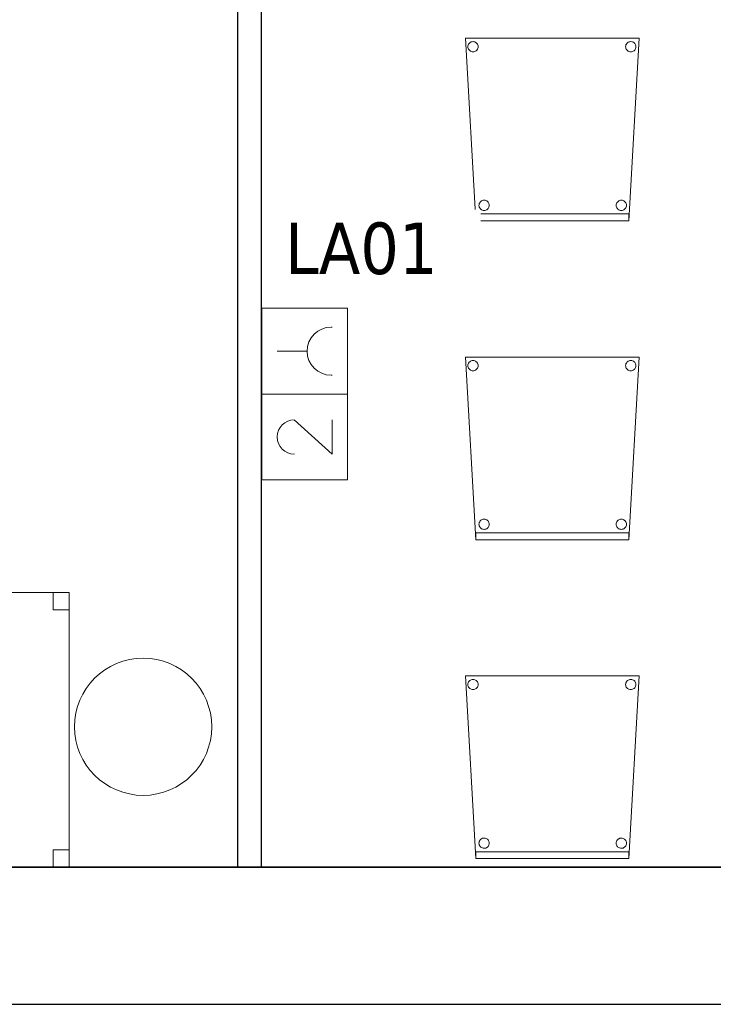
# Model space of a CAD drawing. Header units: metres. Extents: x 391.1 to 427.5, y 12.8 to 28.4.
# Tile 177 of 195: x 415.8 to 417.8, y 12.8 to 15.7. Entities that reach past the tile are written whole.
import ezdxf

# ---------------------------------------------------------------- set-up
doc = ezdxf.new("R2010")
doc.units = ezdxf.units.M
doc.layers.add('01_SUELOS', color=7, linetype='Continuous', lineweight=25, true_color=0x007f00)
for name, color, linetype, lineweight in [('02_MOBILIARIO', 7, 'Continuous', 18), ('A-COLS-____-MCUT', 7, 'Continuous', 18), ('A-COLS-____-OTLN', 7, 'Continuous', 18), ('A-DETL-____-MBND', 7, 'Continuous', 18), ('A-WALL-____-MCUT', 7, 'Continuous', 25), ('A-WALL-____-OTLN', 7, 'Continuous', 25), ('E-ELEC-FIXT-IDEN', 7, 'Continuous', 30)]:
    doc.layers.add(name, color=color, linetype=linetype, lineweight=lineweight)
doc.styles.add('Tahoma_3', font='tahoma.ttf', dxfattribs={"height": 0.15})

# ---------------------------------------------------------------- blocks, each defined once
blk = doc.blocks.new('Family - Pilar PA-152372-03_ELEC_P0A')
at = {"layer": 'A-COLS-____-MCUT', "color": 253, "true_color": 0xaaaaaa}
for start, end in [(360, 180), (180, 360)]:
    blk.add_arc((0.2, 0.2), 0.2, start, end, dxfattribs=at)
at = {"layer": 'A-COLS-____-OTLN', "color": 253, "true_color": 0xaaaaaa}
for start, end in [(360, 180), (180, 360)]:
    blk.add_arc((0.2, 0.2), 0.2, start, end, dxfattribs=at)
blk = doc.blocks.new('Family - Evans PA-152414-03_ELEC_P0A')
at = {"layer": 'A-WALL-____-MCUT', "color": 253, "true_color": 0xaaaaaa}
for p, q in [((10.9592, 0.07), (5.9826, 0.07)), ((10.9592, 0), (10.9592, 0.07)), ((5.9826, 0), (10.9592, 0))]:
    blk.add_line(p, q, dxfattribs=at)
at = {"layer": 'A-WALL-____-OTLN', "color": 253, "true_color": 0xaaaaaa}
for p, q in [((10.9592, 0.07), (0, 0.07)), ((10.9592, 0), (10.9592, 0.07)), ((0, 0), (10.9592, 0))]:
    blk.add_line(p, q, dxfattribs=at)
at = {"layer": 'A-WALL-____-OTLN', "color": 253, "lineweight": 18, "true_color": 0xaaaaaa}
blk.add_line((-0.0371, 0), (10.9592, 0), dxfattribs=at)
blk = doc.blocks.new('Family - Cadira confident_PA-152434-03_ELEC_P0A')
at = {"layer": 'A-DETL-____-MBND', "color": 253, "true_color": 0xaaaaaa}
for p, q in [((0.03, 0), (0, 0.5326)), ((0, 0.5326), (0.5065, 0.5326)), ((0.5065, 0.5326), (0, 0.5326)), ((0, 0.5326), (0.03, 0)), ((0.0094, 0.515), (0.0109, 0.5172)), ((0.0109, 0.5172), (0.0094, 0.515)), ((0.0109, 0.5172), (0.0127, 0.519)), ((0.0127, 0.519), (0.0109, 0.5172)), ((0.0127, 0.519), (0.0149, 0.5205)), ((0.0149, 0.5205), (0.0127, 0.519)), ((0.0149, 0.5205), (0.0172, 0.5216)), ((0.0172, 0.5216), (0.0149, 0.5205)), ((0.0172, 0.5216), (0.0198, 0.5222)), ((0.0198, 0.5222), (0.0172, 0.5216)), ((0.0198, 0.5222), (0.0224, 0.5224)), ((0.0224, 0.5224), (0.0198, 0.5222)), ((0.0224, 0.5224), (0.0249, 0.5222)), ((0.0249, 0.5222), (0.0224, 0.5224)), ((0.0249, 0.5222), (0.0275, 0.5215)), ((0.0275, 0.5215), (0.0249, 0.5222)), ((0.0275, 0.5215), (0.0298, 0.5204)), ((0.0298, 0.5204), (0.0275, 0.5215)), ((0.0298, 0.5204), (0.0319, 0.5189)), ((0.0319, 0.5189), (0.0298, 0.5204)), ((0.0319, 0.5189), (0.0338, 0.5171)), ((0.0338, 0.5171), (0.0319, 0.5189)), ((0.0338, 0.5171), (0.0353, 0.5149)), ((0.0353, 0.5149), (0.0338, 0.5171)), ((0.4694, 0.515), (0.4709, 0.5172)), ((0.4709, 0.5172), (0.4694, 0.515)), ((0.4709, 0.5172), (0.4727, 0.519)), ((0.4727, 0.519), (0.4709, 0.5172)), ((0.4727, 0.519), (0.4749, 0.5205)), ((0.4749, 0.5205), (0.4727, 0.519)), ((0.4749, 0.5205), (0.4772, 0.5216)), ((0.4772, 0.5216), (0.4749, 0.5205)), ((0.5065, 0.5326), (0.4765, 0)), ((0.4765, 0), (0.5065, 0.5326)), ((0.4772, 0.5216), (0.4798, 0.5222)), ((0.4798, 0.5222), (0.4772, 0.5216)), ((0.4798, 0.5222), (0.4824, 0.5224)), ((0.4824, 0.5224), (0.4798, 0.5222)), ((0.4824, 0.5224), (0.4849, 0.5222)), ((0.4849, 0.5222), (0.4824, 0.5224)), ((0.4849, 0.5222), (0.4875, 0.5215)), ((0.4875, 0.5215), (0.4849, 0.5222)), ((0.4875, 0.5215), (0.4898, 0.5204)), ((0.4898, 0.5204), (0.4875, 0.5215)), ((0.4898, 0.5204), (0.4919, 0.5189)), ((0.4919, 0.5189), (0.4898, 0.5204)), ((0.4919, 0.5189), (0.4938, 0.5171)), ((0.4938, 0.5171), (0.4919, 0.5189)), ((0.4938, 0.5171), (0.4953, 0.5149)), ((0.4953, 0.5149), (0.4938, 0.5171)), ((0.0074, 0.5076), (0.0076, 0.5102)), ((0.0076, 0.5102), (0.0074, 0.5076)), ((0.0076, 0.505), (0.0074, 0.5076)), ((0.0074, 0.5076), (0.0076, 0.505)), ((0.0076, 0.5102), (0.0083, 0.5127)), ((0.0083, 0.5127), (0.0076, 0.5102)), ((0.0082, 0.5025), (0.0076, 0.505)), ((0.0076, 0.505), (0.0082, 0.5025)), ((0.0093, 0.5001), (0.0082, 0.5025)), ((0.0082, 0.5025), (0.0093, 0.5001)), ((0.0083, 0.5127), (0.0094, 0.515)), ((0.0094, 0.515), (0.0083, 0.5127)), ((0.0108, 0.498), (0.0093, 0.5001)), ((0.0093, 0.5001), (0.0108, 0.498)), ((0.0126, 0.4961), (0.0108, 0.498)), ((0.0108, 0.498), (0.0126, 0.4961)), ((0.0148, 0.4946), (0.0126, 0.4961)), ((0.0126, 0.4961), (0.0148, 0.4946)), ((0.0171, 0.4935), (0.0148, 0.4946)), ((0.0148, 0.4946), (0.0171, 0.4935)), ((0.0196, 0.4928), (0.0171, 0.4935)), ((0.0171, 0.4935), (0.0196, 0.4928)), ((0.0222, 0.4926), (0.0196, 0.4928)), ((0.0196, 0.4928), (0.0222, 0.4926)), ((0.0248, 0.4928), (0.0222, 0.4926)), ((0.0222, 0.4926), (0.0248, 0.4928)), ((0.0273, 0.4935), (0.0248, 0.4928)), ((0.0248, 0.4928), (0.0273, 0.4935)), ((0.0297, 0.4945), (0.0273, 0.4935)), ((0.0273, 0.4935), (0.0297, 0.4945)), ((0.0318, 0.496), (0.0297, 0.4945)), ((0.0297, 0.4945), (0.0318, 0.496)), ((0.0337, 0.4979), (0.0318, 0.496)), ((0.0318, 0.496), (0.0337, 0.4979)), ((0.0352, 0.5), (0.0337, 0.4979)), ((0.0337, 0.4979), (0.0352, 0.5)), ((0.0363, 0.5023), (0.0352, 0.5)), ((0.0352, 0.5), (0.0363, 0.5023)), ((0.0353, 0.5149), (0.0363, 0.5126)), ((0.0363, 0.5126), (0.0353, 0.5149)), ((0.0363, 0.5126), (0.037, 0.51)), ((0.037, 0.51), (0.0363, 0.5126)), ((0.037, 0.5049), (0.0363, 0.5023)), ((0.0363, 0.5023), (0.037, 0.5049)), ((0.037, 0.51), (0.0372, 0.5074)), ((0.0372, 0.5074), (0.037, 0.51)), ((0.0372, 0.5074), (0.037, 0.5049)), ((0.037, 0.5049), (0.0372, 0.5074)), ((0.4674, 0.5076), (0.4676, 0.5102)), ((0.4676, 0.5102), (0.4674, 0.5076)), ((0.4676, 0.505), (0.4674, 0.5076)), ((0.4674, 0.5076), (0.4676, 0.505)), ((0.4676, 0.5102), (0.4683, 0.5127)), ((0.4683, 0.5127), (0.4676, 0.5102)), ((0.4682, 0.5025), (0.4676, 0.505)), ((0.4676, 0.505), (0.4682, 0.5025)), ((0.4693, 0.5001), (0.4682, 0.5025)), ((0.4682, 0.5025), (0.4693, 0.5001)), ((0.4683, 0.5127), (0.4694, 0.515)), ((0.4694, 0.515), (0.4683, 0.5127)), ((0.4708, 0.498), (0.4693, 0.5001)), ((0.4693, 0.5001), (0.4708, 0.498)), ((0.4726, 0.4961), (0.4708, 0.498)), ((0.4708, 0.498), (0.4726, 0.4961)), ((0.4748, 0.4946), (0.4726, 0.4961)), ((0.4726, 0.4961), (0.4748, 0.4946)), ((0.4771, 0.4935), (0.4748, 0.4946)), ((0.4748, 0.4946), (0.4771, 0.4935)), ((0.4796, 0.4928), (0.4771, 0.4935)), ((0.4771, 0.4935), (0.4796, 0.4928)), ((0.4822, 0.4926), (0.4796, 0.4928)), ((0.4796, 0.4928), (0.4822, 0.4926)), ((0.4848, 0.4928), (0.4822, 0.4926)), ((0.4822, 0.4926), (0.4848, 0.4928)), ((0.4873, 0.4935), (0.4848, 0.4928)), ((0.4848, 0.4928), (0.4873, 0.4935)), ((0.4897, 0.4945), (0.4873, 0.4935)), ((0.4873, 0.4935), (0.4897, 0.4945)), ((0.4918, 0.496), (0.4897, 0.4945)), ((0.4897, 0.4945), (0.4918, 0.496)), ((0.4937, 0.4979), (0.4918, 0.496)), ((0.4918, 0.496), (0.4937, 0.4979)), ((0.4952, 0.5), (0.4937, 0.4979)), ((0.4937, 0.4979), (0.4952, 0.5)), ((0.4963, 0.5023), (0.4952, 0.5)), ((0.4952, 0.5), (0.4963, 0.5023)), ((0.4953, 0.5149), (0.4963, 0.5126)), ((0.4963, 0.5126), (0.4953, 0.5149)), ((0.4963, 0.5126), (0.497, 0.51)), ((0.497, 0.51), (0.4963, 0.5126)), ((0.497, 0.5049), (0.4963, 0.5023)), ((0.4963, 0.5023), (0.497, 0.5049)), ((0.497, 0.51), (0.4972, 0.5074)), ((0.4972, 0.5074), (0.497, 0.51)), ((0.4972, 0.5074), (0.497, 0.5049)), ((0.497, 0.5049), (0.4972, 0.5074)), ((0.0451, 0.0566), (0.0472, 0.0581)), ((0.0472, 0.0581), (0.0451, 0.0566)), ((0.0472, 0.0581), (0.0496, 0.0592)), ((0.0496, 0.0592), (0.0472, 0.0581)), ((0.0496, 0.0592), (0.0521, 0.0598)), ((0.0521, 0.0598), (0.0496, 0.0592)), ((0.0521, 0.0598), (0.0547, 0.06)), ((0.0547, 0.06), (0.0521, 0.0598)), ((0.0547, 0.06), (0.0573, 0.0598)), ((0.0573, 0.0598), (0.0547, 0.06)), ((0.0573, 0.0598), (0.0598, 0.0591)), ((0.0598, 0.0591), (0.0573, 0.0598)), ((0.0598, 0.0591), (0.0622, 0.058)), ((0.0622, 0.058), (0.0598, 0.0591)), ((0.0622, 0.058), (0.0643, 0.0565)), ((0.0643, 0.0565), (0.0622, 0.058)), ((0.4451, 0.0566), (0.4472, 0.0581)), ((0.4472, 0.0581), (0.4451, 0.0566)), ((0.4472, 0.0581), (0.4496, 0.0592)), ((0.4496, 0.0592), (0.4472, 0.0581)), ((0.4496, 0.0592), (0.4521, 0.0598)), ((0.4521, 0.0598), (0.4496, 0.0592)), ((0.4521, 0.0598), (0.4547, 0.06)), ((0.4547, 0.06), (0.4521, 0.0598)), ((0.4547, 0.06), (0.4573, 0.0598)), ((0.4573, 0.0598), (0.4547, 0.06)), ((0.4573, 0.0598), (0.4598, 0.0591)), ((0.4598, 0.0591), (0.4573, 0.0598)), ((0.4598, 0.0591), (0.4622, 0.058)), ((0.4622, 0.058), (0.4598, 0.0591)), ((0.4622, 0.058), (0.4643, 0.0565)), ((0.4643, 0.0565), (0.4622, 0.058)), ((0.0397, 0.0452), (0.04, 0.0478)), ((0.04, 0.0478), (0.0397, 0.0452)), ((0.0399, 0.0426), (0.0397, 0.0452)), ((0.0397, 0.0452), (0.0399, 0.0426)), ((0.0406, 0.0401), (0.0399, 0.0426)), ((0.0399, 0.0426), (0.0406, 0.0401)), ((0.04, 0.0478), (0.0406, 0.0503)), ((0.0406, 0.0503), (0.04, 0.0478)), ((0.0406, 0.0503), (0.0417, 0.0526)), ((0.0417, 0.0526), (0.0406, 0.0503)), ((0.0417, 0.0377), (0.0406, 0.0401)), ((0.0406, 0.0401), (0.0417, 0.0377)), ((0.0417, 0.0526), (0.0432, 0.0548)), ((0.0432, 0.0548), (0.0417, 0.0526)), ((0.0432, 0.0356), (0.0417, 0.0377)), ((0.0417, 0.0377), (0.0432, 0.0356)), ((0.0432, 0.0548), (0.0451, 0.0566)), ((0.0451, 0.0566), (0.0432, 0.0548)), ((0.045, 0.0337), (0.0432, 0.0356)), ((0.0432, 0.0356), (0.045, 0.0337)), ((0.0471, 0.0322), (0.045, 0.0337)), ((0.045, 0.0337), (0.0471, 0.0322)), ((0.0495, 0.0311), (0.0471, 0.0322)), ((0.0471, 0.0322), (0.0495, 0.0311)), ((0.052, 0.0304), (0.0495, 0.0311)), ((0.0495, 0.0311), (0.052, 0.0304)), ((0.0546, 0.0302), (0.052, 0.0304)), ((0.052, 0.0304), (0.0546, 0.0302)), ((0.0572, 0.0304), (0.0546, 0.0302)), ((0.0546, 0.0302), (0.0572, 0.0304)), ((0.0597, 0.031), (0.0572, 0.0304)), ((0.0572, 0.0304), (0.0597, 0.031)), ((0.0621, 0.0321), (0.0597, 0.031)), ((0.0597, 0.031), (0.0621, 0.0321)), ((0.0642, 0.0336), (0.0621, 0.0321)), ((0.0621, 0.0321), (0.0642, 0.0336)), ((0.0661, 0.0355), (0.0642, 0.0336)), ((0.0642, 0.0336), (0.0661, 0.0355)), ((0.0643, 0.0565), (0.0661, 0.0547)), ((0.0661, 0.0547), (0.0643, 0.0565)), ((0.0661, 0.0547), (0.0676, 0.0525)), ((0.0676, 0.0525), (0.0661, 0.0547)), ((0.0676, 0.0376), (0.0661, 0.0355)), ((0.0661, 0.0355), (0.0676, 0.0376)), ((0.0676, 0.0525), (0.0687, 0.0502)), ((0.0687, 0.0502), (0.0676, 0.0525)), ((0.0687, 0.0399), (0.0676, 0.0376)), ((0.0676, 0.0376), (0.0687, 0.0399)), ((0.0687, 0.0502), (0.0694, 0.0476)), ((0.0694, 0.0476), (0.0687, 0.0502)), ((0.0694, 0.0424), (0.0687, 0.0399)), ((0.0687, 0.0399), (0.0694, 0.0424)), ((0.0694, 0.0476), (0.0696, 0.045)), ((0.0696, 0.045), (0.0694, 0.0476)), ((0.0696, 0.045), (0.0694, 0.0424)), ((0.0694, 0.0424), (0.0696, 0.045)), ((0.4397, 0.0452), (0.44, 0.0478)), ((0.44, 0.0478), (0.4397, 0.0452)), ((0.4399, 0.0426), (0.4397, 0.0452)), ((0.4397, 0.0452), (0.4399, 0.0426)), ((0.4406, 0.0401), (0.4399, 0.0426)), ((0.4399, 0.0426), (0.4406, 0.0401)), ((0.44, 0.0478), (0.4406, 0.0503)), ((0.4406, 0.0503), (0.44, 0.0478)), ((0.4406, 0.0503), (0.4417, 0.0526)), ((0.4417, 0.0526), (0.4406, 0.0503)), ((0.4417, 0.0377), (0.4406, 0.0401)), ((0.4406, 0.0401), (0.4417, 0.0377)), ((0.4417, 0.0526), (0.4432, 0.0548)), ((0.4432, 0.0548), (0.4417, 0.0526)), ((0.4432, 0.0356), (0.4417, 0.0377)), ((0.4417, 0.0377), (0.4432, 0.0356)), ((0.4432, 0.0548), (0.4451, 0.0566)), ((0.4451, 0.0566), (0.4432, 0.0548)), ((0.445, 0.0337), (0.4432, 0.0356)), ((0.4432, 0.0356), (0.445, 0.0337)), ((0.4471, 0.0322), (0.445, 0.0337)), ((0.445, 0.0337), (0.4471, 0.0322)), ((0.4495, 0.0311), (0.4471, 0.0322)), ((0.4471, 0.0322), (0.4495, 0.0311)), ((0.452, 0.0304), (0.4495, 0.0311)), ((0.4495, 0.0311), (0.452, 0.0304)), ((0.4546, 0.0302), (0.452, 0.0304)), ((0.452, 0.0304), (0.4546, 0.0302)), ((0.4572, 0.0304), (0.4546, 0.0302)), ((0.4546, 0.0302), (0.4572, 0.0304)), ((0.4597, 0.031), (0.4572, 0.0304)), ((0.4572, 0.0304), (0.4597, 0.031)), ((0.4621, 0.0321), (0.4597, 0.031)), ((0.4597, 0.031), (0.4621, 0.0321)), ((0.4642, 0.0336), (0.4621, 0.0321)), ((0.4621, 0.0321), (0.4642, 0.0336)), ((0.4661, 0.0355), (0.4642, 0.0336)), ((0.4642, 0.0336), (0.4661, 0.0355)), ((0.4643, 0.0565), (0.4661, 0.0547)), ((0.4661, 0.0547), (0.4643, 0.0565)), ((0.4661, 0.0547), (0.4676, 0.0525)), ((0.4676, 0.0525), (0.4661, 0.0547)), ((0.4676, 0.0376), (0.4661, 0.0355)), ((0.4661, 0.0355), (0.4676, 0.0376)), ((0.4676, 0.0525), (0.4687, 0.0502)), ((0.4687, 0.0502), (0.4676, 0.0525)), ((0.4687, 0.0399), (0.4676, 0.0376)), ((0.4676, 0.0376), (0.4687, 0.0399)), ((0.4687, 0.0502), (0.4694, 0.0476)), ((0.4694, 0.0476), (0.4687, 0.0502)), ((0.4694, 0.0424), (0.4687, 0.0399)), ((0.4687, 0.0399), (0.4694, 0.0424)), ((0.4694, 0.0476), (0.4696, 0.045)), ((0.4696, 0.045), (0.4694, 0.0476)), ((0.4696, 0.045), (0.4694, 0.0424)), ((0.4694, 0.0424), (0.4696, 0.045)), ((0.03, 0), (0.03, 0.02)), ((0.03, 0.02), (0.4765, 0.02)), ((0.4765, 0.02), (0.03, 0.02)), ((0.03, 0.02), (0.03, 0)), ((0.4765, 0), (0.03, 0)), ((0.03, 0), (0.4765, 0)), ((0.03, 0), (0.4765, 0)), ((0.4765, 0.02), (0.4765, 0)), ((0.4765, 0), (0.4765, 0.02)), ((0.4765, 0), (0.03, 0))]:
    blk.add_line(p, q, dxfattribs=at)
blk = doc.blocks.new('Family - Cadira confident_PA-152448-03_ELEC_P0A')
at = {"layer": 'A-DETL-____-MBND', "color": 253, "true_color": 0xaaaaaa}
for p, q in [((0.03, 0), (0, 0.5326)), ((0, 0.5326), (0.5065, 0.5326)), ((0.5065, 0.5326), (0, 0.5326)), ((0, 0.5326), (0.03, 0)), ((0.0094, 0.515), (0.0109, 0.5172)), ((0.0109, 0.5172), (0.0094, 0.515)), ((0.0109, 0.5172), (0.0127, 0.519)), ((0.0127, 0.519), (0.0109, 0.5172)), ((0.0127, 0.519), (0.0149, 0.5205)), ((0.0149, 0.5205), (0.0127, 0.519)), ((0.0149, 0.5205), (0.0172, 0.5216)), ((0.0172, 0.5216), (0.0149, 0.5205)), ((0.0172, 0.5216), (0.0198, 0.5222)), ((0.0198, 0.5222), (0.0172, 0.5216)), ((0.0198, 0.5222), (0.0224, 0.5224)), ((0.0224, 0.5224), (0.0198, 0.5222)), ((0.0224, 0.5224), (0.0249, 0.5222)), ((0.0249, 0.5222), (0.0224, 0.5224)), ((0.0249, 0.5222), (0.0275, 0.5215)), ((0.0275, 0.5215), (0.0249, 0.5222)), ((0.0275, 0.5215), (0.0298, 0.5204)), ((0.0298, 0.5204), (0.0275, 0.5215)), ((0.0298, 0.5204), (0.0319, 0.5189)), ((0.0319, 0.5189), (0.0298, 0.5204)), ((0.0319, 0.5189), (0.0338, 0.5171)), ((0.0338, 0.5171), (0.0319, 0.5189)), ((0.0338, 0.5171), (0.0353, 0.5149)), ((0.0353, 0.5149), (0.0338, 0.5171)), ((0.4694, 0.515), (0.4709, 0.5172)), ((0.4709, 0.5172), (0.4694, 0.515)), ((0.4709, 0.5172), (0.4727, 0.519)), ((0.4727, 0.519), (0.4709, 0.5172)), ((0.4727, 0.519), (0.4749, 0.5205)), ((0.4749, 0.5205), (0.4727, 0.519)), ((0.4749, 0.5205), (0.4772, 0.5216)), ((0.4772, 0.5216), (0.4749, 0.5205)), ((0.5065, 0.5326), (0.4765, 0)), ((0.4765, 0), (0.5065, 0.5326)), ((0.4772, 0.5216), (0.4798, 0.5222)), ((0.4798, 0.5222), (0.4772, 0.5216)), ((0.4798, 0.5222), (0.4824, 0.5224)), ((0.4824, 0.5224), (0.4798, 0.5222)), ((0.4824, 0.5224), (0.4849, 0.5222)), ((0.4849, 0.5222), (0.4824, 0.5224)), ((0.4849, 0.5222), (0.4875, 0.5215)), ((0.4875, 0.5215), (0.4849, 0.5222)), ((0.4875, 0.5215), (0.4898, 0.5204)), ((0.4898, 0.5204), (0.4875, 0.5215)), ((0.4898, 0.5204), (0.4919, 0.5189)), ((0.4919, 0.5189), (0.4898, 0.5204)), ((0.4919, 0.5189), (0.4938, 0.5171)), ((0.4938, 0.5171), (0.4919, 0.5189)), ((0.4938, 0.5171), (0.4953, 0.5149)), ((0.4953, 0.5149), (0.4938, 0.5171)), ((0.0074, 0.5076), (0.0076, 0.5102)), ((0.0076, 0.5102), (0.0074, 0.5076)), ((0.0076, 0.505), (0.0074, 0.5076)), ((0.0074, 0.5076), (0.0076, 0.505)), ((0.0076, 0.5102), (0.0083, 0.5127)), ((0.0083, 0.5127), (0.0076, 0.5102)), ((0.0082, 0.5025), (0.0076, 0.505)), ((0.0076, 0.505), (0.0082, 0.5025)), ((0.0093, 0.5001), (0.0082, 0.5025)), ((0.0082, 0.5025), (0.0093, 0.5001)), ((0.0083, 0.5127), (0.0094, 0.515)), ((0.0094, 0.515), (0.0083, 0.5127)), ((0.0108, 0.498), (0.0093, 0.5001)), ((0.0093, 0.5001), (0.0108, 0.498)), ((0.0126, 0.4961), (0.0108, 0.498)), ((0.0108, 0.498), (0.0126, 0.4961)), ((0.0148, 0.4946), (0.0126, 0.4961)), ((0.0126, 0.4961), (0.0148, 0.4946)), ((0.0171, 0.4935), (0.0148, 0.4946)), ((0.0148, 0.4946), (0.0171, 0.4935)), ((0.0196, 0.4928), (0.0171, 0.4935)), ((0.0171, 0.4935), (0.0196, 0.4928)), ((0.0222, 0.4926), (0.0196, 0.4928)), ((0.0196, 0.4928), (0.0222, 0.4926)), ((0.0248, 0.4928), (0.0222, 0.4926)), ((0.0222, 0.4926), (0.0248, 0.4928)), ((0.0273, 0.4935), (0.0248, 0.4928)), ((0.0248, 0.4928), (0.0273, 0.4935)), ((0.0297, 0.4945), (0.0273, 0.4935)), ((0.0273, 0.4935), (0.0297, 0.4945)), ((0.0318, 0.496), (0.0297, 0.4945)), ((0.0297, 0.4945), (0.0318, 0.496)), ((0.0337, 0.4979), (0.0318, 0.496)), ((0.0318, 0.496), (0.0337, 0.4979)), ((0.0352, 0.5), (0.0337, 0.4979)), ((0.0337, 0.4979), (0.0352, 0.5)), ((0.0363, 0.5023), (0.0352, 0.5)), ((0.0352, 0.5), (0.0363, 0.5023)), ((0.0353, 0.5149), (0.0363, 0.5126)), ((0.0363, 0.5126), (0.0353, 0.5149)), ((0.0363, 0.5126), (0.037, 0.51)), ((0.037, 0.51), (0.0363, 0.5126)), ((0.037, 0.5049), (0.0363, 0.5023)), ((0.0363, 0.5023), (0.037, 0.5049)), ((0.037, 0.51), (0.0372, 0.5074)), ((0.0372, 0.5074), (0.037, 0.51)), ((0.0372, 0.5074), (0.037, 0.5049)), ((0.037, 0.5049), (0.0372, 0.5074)), ((0.4674, 0.5076), (0.4676, 0.5102)), ((0.4676, 0.5102), (0.4674, 0.5076)), ((0.4676, 0.505), (0.4674, 0.5076)), ((0.4674, 0.5076), (0.4676, 0.505)), ((0.4676, 0.5102), (0.4683, 0.5127)), ((0.4683, 0.5127), (0.4676, 0.5102)), ((0.4682, 0.5025), (0.4676, 0.505)), ((0.4676, 0.505), (0.4682, 0.5025)), ((0.4693, 0.5001), (0.4682, 0.5025)), ((0.4682, 0.5025), (0.4693, 0.5001)), ((0.4683, 0.5127), (0.4694, 0.515)), ((0.4694, 0.515), (0.4683, 0.5127)), ((0.4708, 0.498), (0.4693, 0.5001)), ((0.4693, 0.5001), (0.4708, 0.498)), ((0.4726, 0.4961), (0.4708, 0.498)), ((0.4708, 0.498), (0.4726, 0.4961)), ((0.4748, 0.4946), (0.4726, 0.4961)), ((0.4726, 0.4961), (0.4748, 0.4946)), ((0.4771, 0.4935), (0.4748, 0.4946)), ((0.4748, 0.4946), (0.4771, 0.4935)), ((0.4796, 0.4928), (0.4771, 0.4935)), ((0.4771, 0.4935), (0.4796, 0.4928)), ((0.4822, 0.4926), (0.4796, 0.4928)), ((0.4796, 0.4928), (0.4822, 0.4926)), ((0.4848, 0.4928), (0.4822, 0.4926)), ((0.4822, 0.4926), (0.4848, 0.4928)), ((0.4873, 0.4935), (0.4848, 0.4928)), ((0.4848, 0.4928), (0.4873, 0.4935)), ((0.4897, 0.4945), (0.4873, 0.4935)), ((0.4873, 0.4935), (0.4897, 0.4945)), ((0.4918, 0.496), (0.4897, 0.4945)), ((0.4897, 0.4945), (0.4918, 0.496)), ((0.4937, 0.4979), (0.4918, 0.496)), ((0.4918, 0.496), (0.4937, 0.4979)), ((0.4952, 0.5), (0.4937, 0.4979)), ((0.4937, 0.4979), (0.4952, 0.5)), ((0.4963, 0.5023), (0.4952, 0.5)), ((0.4952, 0.5), (0.4963, 0.5023)), ((0.4953, 0.5149), (0.4963, 0.5126)), ((0.4963, 0.5126), (0.4953, 0.5149)), ((0.4963, 0.5126), (0.497, 0.51)), ((0.497, 0.51), (0.4963, 0.5126)), ((0.497, 0.5049), (0.4963, 0.5023)), ((0.4963, 0.5023), (0.497, 0.5049)), ((0.497, 0.51), (0.4972, 0.5074)), ((0.4972, 0.5074), (0.497, 0.51)), ((0.4972, 0.5074), (0.497, 0.5049)), ((0.497, 0.5049), (0.4972, 0.5074)), ((0.0451, 0.0566), (0.0472, 0.0581)), ((0.0472, 0.0581), (0.0451, 0.0566)), ((0.0472, 0.0581), (0.0496, 0.0592)), ((0.0496, 0.0592), (0.0472, 0.0581)), ((0.0496, 0.0592), (0.0521, 0.0598)), ((0.0521, 0.0598), (0.0496, 0.0592)), ((0.0521, 0.0598), (0.0547, 0.06)), ((0.0547, 0.06), (0.0521, 0.0598)), ((0.0547, 0.06), (0.0573, 0.0598)), ((0.0573, 0.0598), (0.0547, 0.06)), ((0.0573, 0.0598), (0.0598, 0.0591)), ((0.0598, 0.0591), (0.0573, 0.0598)), ((0.0598, 0.0591), (0.0622, 0.058)), ((0.0622, 0.058), (0.0598, 0.0591)), ((0.0622, 0.058), (0.0643, 0.0565)), ((0.0643, 0.0565), (0.0622, 0.058)), ((0.4451, 0.0566), (0.4472, 0.0581)), ((0.4472, 0.0581), (0.4451, 0.0566)), ((0.4472, 0.0581), (0.4496, 0.0592)), ((0.4496, 0.0592), (0.4472, 0.0581)), ((0.4496, 0.0592), (0.4521, 0.0598)), ((0.4521, 0.0598), (0.4496, 0.0592)), ((0.4521, 0.0598), (0.4547, 0.06)), ((0.4547, 0.06), (0.4521, 0.0598)), ((0.4547, 0.06), (0.4573, 0.0598)), ((0.4573, 0.0598), (0.4547, 0.06)), ((0.4573, 0.0598), (0.4598, 0.0591)), ((0.4598, 0.0591), (0.4573, 0.0598)), ((0.4598, 0.0591), (0.4622, 0.058)), ((0.4622, 0.058), (0.4598, 0.0591)), ((0.4622, 0.058), (0.4643, 0.0565)), ((0.4643, 0.0565), (0.4622, 0.058)), ((0.0397, 0.0452), (0.04, 0.0478)), ((0.04, 0.0478), (0.0397, 0.0452)), ((0.0399, 0.0426), (0.0397, 0.0452)), ((0.0397, 0.0452), (0.0399, 0.0426)), ((0.0406, 0.0401), (0.0399, 0.0426)), ((0.0399, 0.0426), (0.0406, 0.0401)), ((0.04, 0.0478), (0.0406, 0.0503)), ((0.0406, 0.0503), (0.04, 0.0478)), ((0.0406, 0.0503), (0.0417, 0.0526)), ((0.0417, 0.0526), (0.0406, 0.0503)), ((0.0417, 0.0377), (0.0406, 0.0401)), ((0.0406, 0.0401), (0.0417, 0.0377)), ((0.0417, 0.0526), (0.0432, 0.0548)), ((0.0432, 0.0548), (0.0417, 0.0526)), ((0.0432, 0.0356), (0.0417, 0.0377)), ((0.0417, 0.0377), (0.0432, 0.0356)), ((0.0432, 0.0548), (0.0451, 0.0566)), ((0.0451, 0.0566), (0.0432, 0.0548)), ((0.045, 0.0337), (0.0432, 0.0356)), ((0.0432, 0.0356), (0.045, 0.0337)), ((0.0471, 0.0322), (0.045, 0.0337)), ((0.045, 0.0337), (0.0471, 0.0322)), ((0.0495, 0.0311), (0.0471, 0.0322)), ((0.0471, 0.0322), (0.0495, 0.0311)), ((0.052, 0.0304), (0.0495, 0.0311)), ((0.0495, 0.0311), (0.052, 0.0304)), ((0.0546, 0.0302), (0.052, 0.0304)), ((0.052, 0.0304), (0.0546, 0.0302)), ((0.0572, 0.0304), (0.0546, 0.0302)), ((0.0546, 0.0302), (0.0572, 0.0304)), ((0.0597, 0.031), (0.0572, 0.0304)), ((0.0572, 0.0304), (0.0597, 0.031)), ((0.0621, 0.0321), (0.0597, 0.031)), ((0.0597, 0.031), (0.0621, 0.0321)), ((0.0642, 0.0336), (0.0621, 0.0321)), ((0.0621, 0.0321), (0.0642, 0.0336)), ((0.0661, 0.0355), (0.0642, 0.0336)), ((0.0642, 0.0336), (0.0661, 0.0355)), ((0.0643, 0.0565), (0.0661, 0.0547)), ((0.0661, 0.0547), (0.0643, 0.0565)), ((0.0661, 0.0547), (0.0676, 0.0525)), ((0.0676, 0.0525), (0.0661, 0.0547)), ((0.0676, 0.0376), (0.0661, 0.0355)), ((0.0661, 0.0355), (0.0676, 0.0376)), ((0.0676, 0.0525), (0.0687, 0.0502)), ((0.0687, 0.0502), (0.0676, 0.0525)), ((0.0687, 0.0399), (0.0676, 0.0376)), ((0.0676, 0.0376), (0.0687, 0.0399)), ((0.0687, 0.0502), (0.0694, 0.0476)), ((0.0694, 0.0476), (0.0687, 0.0502)), ((0.0694, 0.0424), (0.0687, 0.0399)), ((0.0687, 0.0399), (0.0694, 0.0424)), ((0.0694, 0.0476), (0.0696, 0.045)), ((0.0696, 0.045), (0.0694, 0.0476)), ((0.0696, 0.045), (0.0694, 0.0424)), ((0.0694, 0.0424), (0.0696, 0.045)), ((0.4397, 0.0452), (0.44, 0.0478)), ((0.44, 0.0478), (0.4397, 0.0452)), ((0.4399, 0.0426), (0.4397, 0.0452)), ((0.4397, 0.0452), (0.4399, 0.0426)), ((0.4406, 0.0401), (0.4399, 0.0426)), ((0.4399, 0.0426), (0.4406, 0.0401)), ((0.44, 0.0478), (0.4406, 0.0503)), ((0.4406, 0.0503), (0.44, 0.0478)), ((0.4406, 0.0503), (0.4417, 0.0526)), ((0.4417, 0.0526), (0.4406, 0.0503)), ((0.4417, 0.0377), (0.4406, 0.0401)), ((0.4406, 0.0401), (0.4417, 0.0377)), ((0.4417, 0.0526), (0.4432, 0.0548)), ((0.4432, 0.0548), (0.4417, 0.0526)), ((0.4432, 0.0356), (0.4417, 0.0377)), ((0.4417, 0.0377), (0.4432, 0.0356)), ((0.4432, 0.0548), (0.4451, 0.0566)), ((0.4451, 0.0566), (0.4432, 0.0548)), ((0.445, 0.0337), (0.4432, 0.0356)), ((0.4432, 0.0356), (0.445, 0.0337)), ((0.4471, 0.0322), (0.445, 0.0337)), ((0.445, 0.0337), (0.4471, 0.0322)), ((0.4495, 0.0311), (0.4471, 0.0322)), ((0.4471, 0.0322), (0.4495, 0.0311)), ((0.452, 0.0304), (0.4495, 0.0311)), ((0.4495, 0.0311), (0.452, 0.0304)), ((0.4546, 0.0302), (0.452, 0.0304)), ((0.452, 0.0304), (0.4546, 0.0302)), ((0.4572, 0.0304), (0.4546, 0.0302)), ((0.4546, 0.0302), (0.4572, 0.0304)), ((0.4597, 0.031), (0.4572, 0.0304)), ((0.4572, 0.0304), (0.4597, 0.031)), ((0.4621, 0.0321), (0.4597, 0.031)), ((0.4597, 0.031), (0.4621, 0.0321)), ((0.4642, 0.0336), (0.4621, 0.0321)), ((0.4621, 0.0321), (0.4642, 0.0336)), ((0.4661, 0.0355), (0.4642, 0.0336)), ((0.4642, 0.0336), (0.4661, 0.0355)), ((0.4643, 0.0565), (0.4661, 0.0547)), ((0.4661, 0.0547), (0.4643, 0.0565)), ((0.4661, 0.0547), (0.4676, 0.0525)), ((0.4676, 0.0525), (0.4661, 0.0547)), ((0.4676, 0.0376), (0.4661, 0.0355)), ((0.4661, 0.0355), (0.4676, 0.0376)), ((0.4676, 0.0525), (0.4687, 0.0502)), ((0.4687, 0.0502), (0.4676, 0.0525)), ((0.4687, 0.0399), (0.4676, 0.0376)), ((0.4676, 0.0376), (0.4687, 0.0399)), ((0.4687, 0.0502), (0.4694, 0.0476)), ((0.4694, 0.0476), (0.4687, 0.0502)), ((0.4694, 0.0424), (0.4687, 0.0399)), ((0.4687, 0.0399), (0.4694, 0.0424)), ((0.4694, 0.0476), (0.4696, 0.045)), ((0.4696, 0.045), (0.4694, 0.0476)), ((0.4696, 0.045), (0.4694, 0.0424)), ((0.4694, 0.0424), (0.4696, 0.045)), ((0.03, 0), (0.03, 0.02)), ((0.03, 0.02), (0.4765, 0.02)), ((0.4765, 0.02), (0.03, 0.02)), ((0.03, 0.02), (0.03, 0)), ((0.4765, 0), (0.03, 0)), ((0.03, 0), (0.4765, 0)), ((0.03, 0), (0.4765, 0)), ((0.4765, 0.02), (0.4765, 0)), ((0.4765, 0), (0.4765, 0.02)), ((0.4765, 0), (0.03, 0))]:
    blk.add_line(p, q, dxfattribs=at)
blk = doc.blocks.new('Family - Mur PA-152469-03_ELEC_P0A')
at = {"layer": 'A-WALL-____-MCUT', "color": 253, "true_color": 0xaaaaaa}
for p, q in [((26.0531, 0.4), (0.0791, 0.4)), ((0, 0), (25.9702, 0))]:
    blk.add_line(p, q, dxfattribs=at)
at = {"layer": 'A-WALL-____-OTLN', "color": 253, "true_color": 0xaaaaaa}
for p, q in [((26.0531, 0.4), (0.0791, 0.4)), ((0, 0), (25.9702, 0))]:
    blk.add_line(p, q, dxfattribs=at)
at = {"layer": 'A-WALL-____-OTLN', "color": 253, "lineweight": 18, "true_color": 0xaaaaaa}
blk.add_line((0, 0), (25.9702, 0), dxfattribs=at)
blk = doc.blocks.new('Family - Taula 100X80_PA-152500-03_ELEC_P0A')
at = {"layer": 'A-DETL-____-MBND', "color": 253, "true_color": 0xaaaaaa}
for p, q in [((0, 0.8001), (1, 0.8001)), ((0, 0), (0, 0.8001)), ((1, 0.8001), (0, 0.8001)), ((0, 0.8001), (0, 0)), ((0, 0.8001), (0.0464, 0.8001)), ((0, 0.7501), (0, 0.8001)), ((0.0464, 0.8001), (0, 0.8001)), ((0, 0.8001), (0, 0.7501)), ((0.0464, 0.8001), (0.0464, 0.7501)), ((0.0464, 0.7501), (0.0464, 0.8001)), ((0.9536, 0.8001), (1, 0.8001)), ((0.9536, 0.7501), (0.9536, 0.8001)), ((1, 0.8001), (0.9536, 0.8001)), ((0.9536, 0.8001), (0.9536, 0.7501)), ((1, 0.8001), (1, 0)), ((1, 0), (1, 0.8001)), ((1, 0.8001), (1, 0.7501)), ((1, 0.7501), (1, 0.8001)), ((0.0464, 0.7501), (0, 0.7501)), ((0, 0.7501), (0.0464, 0.7501)), ((1, 0.7501), (0.9536, 0.7501)), ((0.9536, 0.7501), (1, 0.7501)), ((0, 0.05), (0.0464, 0.05)), ((0, 0), (0, 0.05)), ((0.0464, 0.05), (0, 0.05)), ((0, 0.05), (0, 0)), ((0.0464, 0.05), (0.0464, 0)), ((0.0464, 0), (0.0464, 0.05)), ((0.9536, 0.05), (1, 0.05)), ((0.9536, 0), (0.9536, 0.05)), ((1, 0.05), (0.9536, 0.05)), ((0.9536, 0.05), (0.9536, 0)), ((1, 0.05), (1, 0)), ((1, 0), (1, 0.05)), ((0, 0), (1, 0)), ((0.0464, 0), (0, 0)), ((1, 0), (0.9536, 0)), ((0.9536, 0), (1, 0)), ((1, 0), (0, 0)), ((0, 0), (0.0464, 0))]:
    blk.add_line(p, q, dxfattribs=at)
blk = doc.blocks.new('Family - Cadira confident_PA-152545-03_ELEC_P0A')
at = {"layer": 'A-DETL-____-MBND', "color": 253, "true_color": 0xaaaaaa}
for p, q in [((0.03, 0), (0, 0.5326)), ((0, 0.5326), (0.5065, 0.5326)), ((0.5065, 0.5326), (0, 0.5326)), ((0, 0.5326), (0.03, 0)), ((0.0094, 0.515), (0.0109, 0.5172)), ((0.0109, 0.5172), (0.0094, 0.515)), ((0.0109, 0.5172), (0.0127, 0.519)), ((0.0127, 0.519), (0.0109, 0.5172)), ((0.0127, 0.519), (0.0149, 0.5205)), ((0.0149, 0.5205), (0.0127, 0.519)), ((0.0149, 0.5205), (0.0172, 0.5216)), ((0.0172, 0.5216), (0.0149, 0.5205)), ((0.0172, 0.5216), (0.0198, 0.5222)), ((0.0198, 0.5222), (0.0172, 0.5216)), ((0.0198, 0.5222), (0.0224, 0.5224)), ((0.0224, 0.5224), (0.0198, 0.5222)), ((0.0224, 0.5224), (0.0249, 0.5222)), ((0.0249, 0.5222), (0.0224, 0.5224)), ((0.0249, 0.5222), (0.0275, 0.5215)), ((0.0275, 0.5215), (0.0249, 0.5222)), ((0.0275, 0.5215), (0.0298, 0.5204)), ((0.0298, 0.5204), (0.0275, 0.5215)), ((0.0298, 0.5204), (0.0319, 0.5189)), ((0.0319, 0.5189), (0.0298, 0.5204)), ((0.0319, 0.5189), (0.0338, 0.5171)), ((0.0338, 0.5171), (0.0319, 0.5189)), ((0.0338, 0.5171), (0.0353, 0.5149)), ((0.0353, 0.5149), (0.0338, 0.5171)), ((0.4694, 0.515), (0.4709, 0.5172)), ((0.4709, 0.5172), (0.4694, 0.515)), ((0.4709, 0.5172), (0.4727, 0.519)), ((0.4727, 0.519), (0.4709, 0.5172)), ((0.4727, 0.519), (0.4749, 0.5205)), ((0.4749, 0.5205), (0.4727, 0.519)), ((0.4749, 0.5205), (0.4772, 0.5216)), ((0.4772, 0.5216), (0.4749, 0.5205)), ((0.5065, 0.5326), (0.4765, 0)), ((0.4765, 0), (0.5065, 0.5326)), ((0.4772, 0.5216), (0.4798, 0.5222)), ((0.4798, 0.5222), (0.4772, 0.5216)), ((0.4798, 0.5222), (0.4824, 0.5224)), ((0.4824, 0.5224), (0.4798, 0.5222)), ((0.4824, 0.5224), (0.4849, 0.5222)), ((0.4849, 0.5222), (0.4824, 0.5224)), ((0.4849, 0.5222), (0.4875, 0.5215)), ((0.4875, 0.5215), (0.4849, 0.5222)), ((0.4875, 0.5215), (0.4898, 0.5204)), ((0.4898, 0.5204), (0.4875, 0.5215)), ((0.4898, 0.5204), (0.4919, 0.5189)), ((0.4919, 0.5189), (0.4898, 0.5204)), ((0.4919, 0.5189), (0.4938, 0.5171)), ((0.4938, 0.5171), (0.4919, 0.5189)), ((0.4938, 0.5171), (0.4953, 0.5149)), ((0.4953, 0.5149), (0.4938, 0.5171)), ((0.0074, 0.5076), (0.0076, 0.5102)), ((0.0076, 0.5102), (0.0074, 0.5076)), ((0.0076, 0.505), (0.0074, 0.5076)), ((0.0074, 0.5076), (0.0076, 0.505)), ((0.0076, 0.5102), (0.0083, 0.5127)), ((0.0083, 0.5127), (0.0076, 0.5102)), ((0.0082, 0.5025), (0.0076, 0.505)), ((0.0076, 0.505), (0.0082, 0.5025)), ((0.0093, 0.5001), (0.0082, 0.5025)), ((0.0082, 0.5025), (0.0093, 0.5001)), ((0.0083, 0.5127), (0.0094, 0.515)), ((0.0094, 0.515), (0.0083, 0.5127)), ((0.0108, 0.498), (0.0093, 0.5001)), ((0.0093, 0.5001), (0.0108, 0.498)), ((0.0126, 0.4961), (0.0108, 0.498)), ((0.0108, 0.498), (0.0126, 0.4961)), ((0.0148, 0.4946), (0.0126, 0.4961)), ((0.0126, 0.4961), (0.0148, 0.4946)), ((0.0171, 0.4935), (0.0148, 0.4946)), ((0.0148, 0.4946), (0.0171, 0.4935)), ((0.0196, 0.4928), (0.0171, 0.4935)), ((0.0171, 0.4935), (0.0196, 0.4928)), ((0.0222, 0.4926), (0.0196, 0.4928)), ((0.0196, 0.4928), (0.0222, 0.4926)), ((0.0248, 0.4928), (0.0222, 0.4926)), ((0.0222, 0.4926), (0.0248, 0.4928)), ((0.0273, 0.4935), (0.0248, 0.4928)), ((0.0248, 0.4928), (0.0273, 0.4935)), ((0.0297, 0.4945), (0.0273, 0.4935)), ((0.0273, 0.4935), (0.0297, 0.4945)), ((0.0318, 0.496), (0.0297, 0.4945)), ((0.0297, 0.4945), (0.0318, 0.496)), ((0.0337, 0.4979), (0.0318, 0.496)), ((0.0318, 0.496), (0.0337, 0.4979)), ((0.0352, 0.5), (0.0337, 0.4979)), ((0.0337, 0.4979), (0.0352, 0.5)), ((0.0363, 0.5023), (0.0352, 0.5)), ((0.0352, 0.5), (0.0363, 0.5023)), ((0.0353, 0.5149), (0.0363, 0.5126)), ((0.0363, 0.5126), (0.0353, 0.5149)), ((0.0363, 0.5126), (0.037, 0.51)), ((0.037, 0.51), (0.0363, 0.5126)), ((0.037, 0.5049), (0.0363, 0.5023)), ((0.0363, 0.5023), (0.037, 0.5049)), ((0.037, 0.51), (0.0372, 0.5074)), ((0.0372, 0.5074), (0.037, 0.51)), ((0.0372, 0.5074), (0.037, 0.5049)), ((0.037, 0.5049), (0.0372, 0.5074)), ((0.4674, 0.5076), (0.4676, 0.5102)), ((0.4676, 0.5102), (0.4674, 0.5076)), ((0.4676, 0.505), (0.4674, 0.5076)), ((0.4674, 0.5076), (0.4676, 0.505)), ((0.4676, 0.5102), (0.4683, 0.5127)), ((0.4683, 0.5127), (0.4676, 0.5102)), ((0.4682, 0.5025), (0.4676, 0.505)), ((0.4676, 0.505), (0.4682, 0.5025)), ((0.4693, 0.5001), (0.4682, 0.5025)), ((0.4682, 0.5025), (0.4693, 0.5001)), ((0.4683, 0.5127), (0.4694, 0.515)), ((0.4694, 0.515), (0.4683, 0.5127)), ((0.4708, 0.498), (0.4693, 0.5001)), ((0.4693, 0.5001), (0.4708, 0.498)), ((0.4726, 0.4961), (0.4708, 0.498)), ((0.4708, 0.498), (0.4726, 0.4961)), ((0.4748, 0.4946), (0.4726, 0.4961)), ((0.4726, 0.4961), (0.4748, 0.4946)), ((0.4771, 0.4935), (0.4748, 0.4946)), ((0.4748, 0.4946), (0.4771, 0.4935)), ((0.4796, 0.4928), (0.4771, 0.4935)), ((0.4771, 0.4935), (0.4796, 0.4928)), ((0.4822, 0.4926), (0.4796, 0.4928)), ((0.4796, 0.4928), (0.4822, 0.4926)), ((0.4848, 0.4928), (0.4822, 0.4926)), ((0.4822, 0.4926), (0.4848, 0.4928)), ((0.4873, 0.4935), (0.4848, 0.4928)), ((0.4848, 0.4928), (0.4873, 0.4935)), ((0.4897, 0.4945), (0.4873, 0.4935)), ((0.4873, 0.4935), (0.4897, 0.4945)), ((0.4918, 0.496), (0.4897, 0.4945)), ((0.4897, 0.4945), (0.4918, 0.496)), ((0.4937, 0.4979), (0.4918, 0.496)), ((0.4918, 0.496), (0.4937, 0.4979)), ((0.4952, 0.5), (0.4937, 0.4979)), ((0.4937, 0.4979), (0.4952, 0.5)), ((0.4963, 0.5023), (0.4952, 0.5)), ((0.4952, 0.5), (0.4963, 0.5023)), ((0.4953, 0.5149), (0.4963, 0.5126)), ((0.4963, 0.5126), (0.4953, 0.5149)), ((0.4963, 0.5126), (0.497, 0.51)), ((0.497, 0.51), (0.4963, 0.5126)), ((0.497, 0.5049), (0.4963, 0.5023)), ((0.4963, 0.5023), (0.497, 0.5049)), ((0.497, 0.51), (0.4972, 0.5074)), ((0.4972, 0.5074), (0.497, 0.51)), ((0.4972, 0.5074), (0.497, 0.5049)), ((0.497, 0.5049), (0.4972, 0.5074)), ((0.0451, 0.0566), (0.0472, 0.0581)), ((0.0472, 0.0581), (0.0451, 0.0566)), ((0.0472, 0.0581), (0.0496, 0.0592)), ((0.0496, 0.0592), (0.0472, 0.0581)), ((0.0496, 0.0592), (0.0521, 0.0598)), ((0.0521, 0.0598), (0.0496, 0.0592)), ((0.0521, 0.0598), (0.0547, 0.06)), ((0.0547, 0.06), (0.0521, 0.0598)), ((0.0547, 0.06), (0.0573, 0.0598)), ((0.0573, 0.0598), (0.0547, 0.06)), ((0.0573, 0.0598), (0.0598, 0.0591)), ((0.0598, 0.0591), (0.0573, 0.0598)), ((0.0598, 0.0591), (0.0622, 0.058)), ((0.0622, 0.058), (0.0598, 0.0591)), ((0.0622, 0.058), (0.0643, 0.0565)), ((0.0643, 0.0565), (0.0622, 0.058)), ((0.4451, 0.0566), (0.4472, 0.0581)), ((0.4472, 0.0581), (0.4451, 0.0566)), ((0.4472, 0.0581), (0.4496, 0.0592)), ((0.4496, 0.0592), (0.4472, 0.0581)), ((0.4496, 0.0592), (0.4521, 0.0598)), ((0.4521, 0.0598), (0.4496, 0.0592)), ((0.4521, 0.0598), (0.4547, 0.06)), ((0.4547, 0.06), (0.4521, 0.0598)), ((0.4547, 0.06), (0.4573, 0.0598)), ((0.4573, 0.0598), (0.4547, 0.06)), ((0.4573, 0.0598), (0.4598, 0.0591)), ((0.4598, 0.0591), (0.4573, 0.0598)), ((0.4598, 0.0591), (0.4622, 0.058)), ((0.4622, 0.058), (0.4598, 0.0591)), ((0.4622, 0.058), (0.4643, 0.0565)), ((0.4643, 0.0565), (0.4622, 0.058)), ((0.0397, 0.0452), (0.04, 0.0478)), ((0.04, 0.0478), (0.0397, 0.0452)), ((0.0399, 0.0426), (0.0397, 0.0452)), ((0.0397, 0.0452), (0.0399, 0.0426)), ((0.0406, 0.0401), (0.0399, 0.0426)), ((0.0399, 0.0426), (0.0406, 0.0401)), ((0.04, 0.0478), (0.0406, 0.0503)), ((0.0406, 0.0503), (0.04, 0.0478)), ((0.0406, 0.0503), (0.0417, 0.0526)), ((0.0417, 0.0526), (0.0406, 0.0503)), ((0.0417, 0.0377), (0.0406, 0.0401)), ((0.0406, 0.0401), (0.0417, 0.0377)), ((0.0417, 0.0526), (0.0432, 0.0548)), ((0.0432, 0.0548), (0.0417, 0.0526)), ((0.0432, 0.0356), (0.0417, 0.0377)), ((0.0417, 0.0377), (0.0432, 0.0356)), ((0.0432, 0.0548), (0.0451, 0.0566)), ((0.0451, 0.0566), (0.0432, 0.0548)), ((0.045, 0.0337), (0.0432, 0.0356)), ((0.0432, 0.0356), (0.045, 0.0337)), ((0.0471, 0.0322), (0.045, 0.0337)), ((0.045, 0.0337), (0.0471, 0.0322)), ((0.0495, 0.0311), (0.0471, 0.0322)), ((0.0471, 0.0322), (0.0495, 0.0311)), ((0.052, 0.0304), (0.0495, 0.0311)), ((0.0495, 0.0311), (0.052, 0.0304)), ((0.0546, 0.0302), (0.052, 0.0304)), ((0.052, 0.0304), (0.0546, 0.0302)), ((0.0572, 0.0304), (0.0546, 0.0302)), ((0.0546, 0.0302), (0.0572, 0.0304)), ((0.0597, 0.031), (0.0572, 0.0304)), ((0.0572, 0.0304), (0.0597, 0.031)), ((0.0621, 0.0321), (0.0597, 0.031)), ((0.0597, 0.031), (0.0621, 0.0321)), ((0.0642, 0.0336), (0.0621, 0.0321)), ((0.0621, 0.0321), (0.0642, 0.0336)), ((0.0661, 0.0355), (0.0642, 0.0336)), ((0.0642, 0.0336), (0.0661, 0.0355)), ((0.0643, 0.0565), (0.0661, 0.0547)), ((0.0661, 0.0547), (0.0643, 0.0565)), ((0.0661, 0.0547), (0.0676, 0.0525)), ((0.0676, 0.0525), (0.0661, 0.0547)), ((0.0676, 0.0376), (0.0661, 0.0355)), ((0.0661, 0.0355), (0.0676, 0.0376)), ((0.0676, 0.0525), (0.0687, 0.0502)), ((0.0687, 0.0502), (0.0676, 0.0525)), ((0.0687, 0.0399), (0.0676, 0.0376)), ((0.0676, 0.0376), (0.0687, 0.0399)), ((0.0687, 0.0502), (0.0694, 0.0476)), ((0.0694, 0.0476), (0.0687, 0.0502)), ((0.0694, 0.0424), (0.0687, 0.0399)), ((0.0687, 0.0399), (0.0694, 0.0424)), ((0.0694, 0.0476), (0.0696, 0.045)), ((0.0696, 0.045), (0.0694, 0.0476)), ((0.0696, 0.045), (0.0694, 0.0424)), ((0.0694, 0.0424), (0.0696, 0.045)), ((0.4397, 0.0452), (0.44, 0.0478)), ((0.44, 0.0478), (0.4397, 0.0452)), ((0.4399, 0.0426), (0.4397, 0.0452)), ((0.4397, 0.0452), (0.4399, 0.0426)), ((0.4406, 0.0401), (0.4399, 0.0426)), ((0.4399, 0.0426), (0.4406, 0.0401)), ((0.44, 0.0478), (0.4406, 0.0503)), ((0.4406, 0.0503), (0.44, 0.0478)), ((0.4406, 0.0503), (0.4417, 0.0526)), ((0.4417, 0.0526), (0.4406, 0.0503)), ((0.4417, 0.0377), (0.4406, 0.0401)), ((0.4406, 0.0401), (0.4417, 0.0377)), ((0.4417, 0.0526), (0.4432, 0.0548)), ((0.4432, 0.0548), (0.4417, 0.0526)), ((0.4432, 0.0356), (0.4417, 0.0377)), ((0.4417, 0.0377), (0.4432, 0.0356)), ((0.4432, 0.0548), (0.4451, 0.0566)), ((0.4451, 0.0566), (0.4432, 0.0548)), ((0.445, 0.0337), (0.4432, 0.0356)), ((0.4432, 0.0356), (0.445, 0.0337)), ((0.4471, 0.0322), (0.445, 0.0337)), ((0.445, 0.0337), (0.4471, 0.0322)), ((0.4495, 0.0311), (0.4471, 0.0322)), ((0.4471, 0.0322), (0.4495, 0.0311)), ((0.452, 0.0304), (0.4495, 0.0311)), ((0.4495, 0.0311), (0.452, 0.0304)), ((0.4546, 0.0302), (0.452, 0.0304)), ((0.452, 0.0304), (0.4546, 0.0302)), ((0.4572, 0.0304), (0.4546, 0.0302)), ((0.4546, 0.0302), (0.4572, 0.0304)), ((0.4597, 0.031), (0.4572, 0.0304)), ((0.4572, 0.0304), (0.4597, 0.031)), ((0.4621, 0.0321), (0.4597, 0.031)), ((0.4597, 0.031), (0.4621, 0.0321)), ((0.4642, 0.0336), (0.4621, 0.0321)), ((0.4621, 0.0321), (0.4642, 0.0336)), ((0.4661, 0.0355), (0.4642, 0.0336)), ((0.4642, 0.0336), (0.4661, 0.0355)), ((0.4643, 0.0565), (0.4661, 0.0547)), ((0.4661, 0.0547), (0.4643, 0.0565)), ((0.4661, 0.0547), (0.4676, 0.0525)), ((0.4676, 0.0525), (0.4661, 0.0547)), ((0.4676, 0.0376), (0.4661, 0.0355)), ((0.4661, 0.0355), (0.4676, 0.0376)), ((0.4676, 0.0525), (0.4687, 0.0502)), ((0.4687, 0.0502), (0.4676, 0.0525)), ((0.4687, 0.0399), (0.4676, 0.0376)), ((0.4676, 0.0376), (0.4687, 0.0399)), ((0.4687, 0.0502), (0.4694, 0.0476)), ((0.4694, 0.0476), (0.4687, 0.0502)), ((0.4694, 0.0424), (0.4687, 0.0399)), ((0.4687, 0.0399), (0.4694, 0.0424)), ((0.4694, 0.0476), (0.4696, 0.045)), ((0.4696, 0.045), (0.4694, 0.0476)), ((0.4696, 0.045), (0.4694, 0.0424)), ((0.4694, 0.0424), (0.4696, 0.045)), ((0.03, 0), (0.03, 0.02)), ((0.03, 0.02), (0.4765, 0.02)), ((0.4765, 0.02), (0.03, 0.02)), ((0.03, 0.02), (0.03, 0)), ((0.03, 0), (0.4765, 0)), ((0.4765, 0), (0.03, 0)), ((0.03, 0), (0.4765, 0)), ((0.4765, 0.02), (0.4765, 0)), ((0.4765, 0), (0.4765, 0.02)), ((0.4765, 0), (0.03, 0))]:
    blk.add_line(p, q, dxfattribs=at)
blk = doc.blocks.new('Family - LONDR55-XX_ZZ-ARQ-CAA-M3D-Londres55-152611-03_ELEC_P0A')
at = {"layer": '01_SUELOS', "color": 9, "true_color": 0xaad4aa}
for p, q in [((0, 0), (24.5639, 0)), ((24.5639, 0), (0, 0))]:
    blk.add_line(p, q, dxfattribs=at)
blk = doc.blocks.new('LONDR55-XX_ZZ-ARQ-CAA-M3D-Londres55_ifc-1-03_ELEC_P0A')
at = {"layer": '01_SUELOS', "color": 253, "lineweight": 18, "true_color": 0xaaaaaa}
blk.add_blockref('Family - LONDR55-XX_ZZ-ARQ-CAA-M3D-Londres55-152611-03_ELEC_P0A', (399.1772, 13.2406), dxfattribs=at)
at = {"layer": '02_MOBILIARIO', "color": 253, "lineweight": 18, "true_color": 0xaaaaaa}
for name, p in [('Family - Cadira confident_PA-152545-03_ELEC_P0A', (417.0766, 15.1242)), ('Family - Cadira confident_PA-152448-03_ELEC_P0A', (417.0766, 14.1947)), ('Family - Taula 100X80_PA-152500-03_ELEC_P0A', (414.921, 13.2406)), ('Family - Cadira confident_PA-152434-03_ELEC_P0A', (417.0766, 13.2652))]:
    blk.add_blockref(name, p, dxfattribs=at)
at = {"layer": 'A-COLS-____-OTLN', "color": 253, "lineweight": 18, "true_color": 0xaaaaaa}
blk.add_blockref('Family - Pilar PA-152372-03_ELEC_P0A', (415.937, 13.4496), dxfattribs=at)
at = {"layer": 'A-WALL-____-OTLN', "color": 253, "lineweight": 18, "true_color": 0xaaaaaa, "rotation": 270}
blk.add_blockref('Family - Evans PA-152414-03_ELEC_P0A', (416.412, 24.1996), dxfattribs=at)
at = {"layer": 'A-WALL-____-OTLN', "color": 253, "lineweight": 18, "true_color": 0xaaaaaa}
blk.add_blockref('Family - Mur PA-152469-03_ELEC_P0A', (397.6873, 12.8406), dxfattribs=at)
blk = doc.blocks.new('ZYR_05_02_02 Presa Doble - 01 Toma Doble-887728-03_ELEC_P0A')
at = {"layer": 'A-DETL-____-MBND', "color": 180, "true_color": 0x3c0aff}
for p, q in [((-0.3974, 0), (0.1026, 0)), ((-0.3974, -0.25), (-0.3974, 0)), ((-0.1474, 0), (-0.1474, -0.25)), ((0.1026, 0), (0.1026, -0.25)), ((-0.0224, -0.045), (-0.0224, -0.132)), ((-0.2224, -0.0948), (-0.3224, -0.205)), ((-0.3224, -0.205), (-0.2226, -0.205)), ((-0.0924, -0.205), (-0.0924, -0.202)), ((0.0476, -0.205), (0.0476, -0.202)), ((0.1026, -0.25), (-0.3974, -0.25))]:
    blk.add_line(p, q, dxfattribs=at)
for centre, radius, start in [((-0.2724, -0.095), 0.05, 0.1854), ((-0.0224, -0.202), 0.07, 360)]:
    blk.add_arc(centre, radius, start, 180, dxfattribs=at)

msp = doc.modelspace()

# ---------------------------------------------------------------- block references
at = {"lineweight": 5}
msp.add_blockref('LONDR55-XX_ZZ-ARQ-CAA-M3D-Londres55_ifc-1-03_ELEC_P0A', (0, 0), dxfattribs=at)
at = {"layer": 'A-DETL-____-MBND', "color": 180, "true_color": 0x3c0aff, "rotation": 89.9999999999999}
msp.add_blockref('ZYR_05_02_02 Presa Doble - 01 Toma Doble-887728-03_ELEC_P0A', (416.483, 14.7667), dxfattribs=at)

# ---------------------------------------------------------------- next in the draw order: texts
at = {"layer": 'E-ELEC-FIXT-IDEN', "insert": (416.5506, 15.1193), "char_height": 0.15, "width": 0.533122, "attachment_point": 1, "style": 'Tahoma_3', "bg_fill": 3, "box_fill_scale": 1.25, "bg_fill_color": 256, "bg_fill_true_color": 13158600, "bg_fill_transparency": 0}
msp.add_mtext('LA01', dxfattribs=at)

doc.saveas('drawing.dxf')
